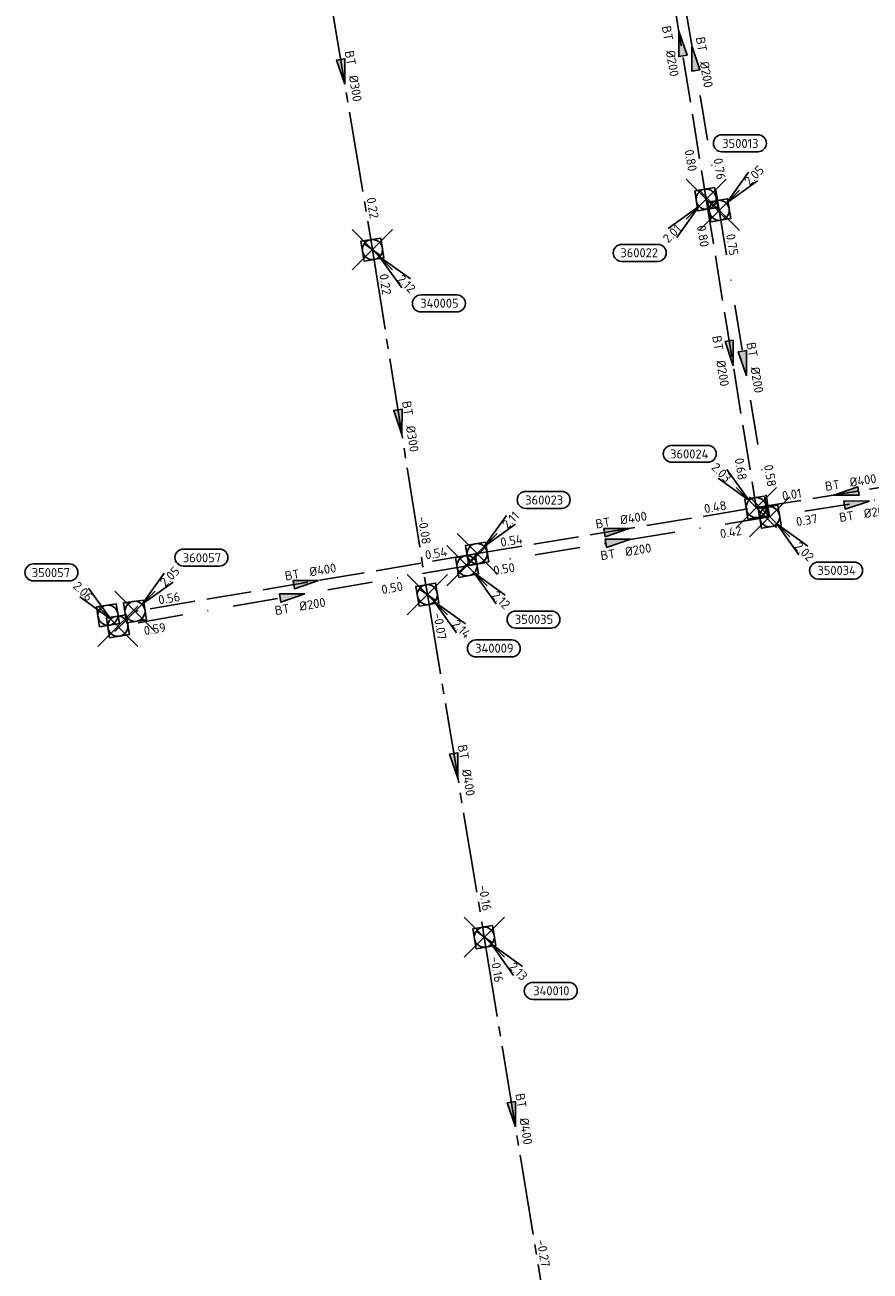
# Model space of a CAD drawing. Header units: metres. Extents: x 153343 to 157271, y 461673 to 467005.
# Tile 20 of 191: x 156137 to 156263, y 462848 to 463034. Entities that reach past the tile are written whole.
import ezdxf
from ezdxf.enums import TextEntityAlignment as Align

# ---------------------------------------------------------------- set-up
doc = ezdxf.new("R2010")
doc.units = ezdxf.units.M
doc.header["$LTSCALE"] = 0.75
doc.header["$PDMODE"] = 3
doc.header["$PDSIZE"] = 3
for name, pattern in [('RI-GWA_BETON', [22, 16, -2, 2, -2]), ('RI-HWA_BETON', [11.4, 9, -2.4]), ('RI-VWA_BETON', [19, 9, -5, 0, -5])]:
    doc.linetypes.add(name, pattern=pattern)
doc.layers.get('0').update_dxf_attribs({"lineweight": 25})
doc.layers.get('defpoints').update_dxf_attribs({"lineweight": 25})
for name, color, linetype, lineweight in [('B-OI-RI-GWA_PUTNUMMER-S @ 0.75', 11, 'Continuous', 25), ('B-OI-RI-GWA_STROOMRICHTING-S @ 0.75', 11, 'Continuous', 25), ('B-OI-RI-HWA_RIOOLPUT_INSPECTIEPUT-S', 151, 'Continuous', 25), ('B-OI-RI-HWA_STROOMRICHTING-S @ 0.75', 151, 'Continuous', 25), ('B-OI-RI-VWA_RIOOLPUT_INSPECTIEPUT-S', 33, 'Continuous', 25), ('B-OI-RI-VWA_STROOMRICHTING-S @ 0.75', 33, 'Continuous', 25)]:
    doc.layers.add(name, color=color, linetype=linetype, lineweight=lineweight)
for name, color, linetype in [('B-OI-RI-GWA_RIOOLPUT_INSPECTIEPUT-S @ 0.75', 11, 'Continuous'), ('B-OI-RI-GWA_TRANSPORTLEIDING_BETON_300-G', 11, 'RI-GWA_BETON'), ('B-OI-RI-GWA_TRANSPORTLEIDING_BETON_400-G', 11, 'RI-GWA_BETON'), ('B-OI-RI-HWA_PUTNUMMER-S @ 0.75', 151, 'Continuous'), ('B-OI-RI-HWA_TRANSPORTLEIDING_BETON_200-G', 151, 'RI-HWA_BETON'), ('B-OI-RI-HWA_TRANSPORTLEIDING_BETON_400-G', 151, 'RI-HWA_BETON'), ('B-OI-RI-VWA_PUTNUMMER-S @ 0.75', 33, 'Continuous'), ('B-OI-RI-VWA_TRANSPORTLEIDING_BETON_200-G', 33, 'RI-VWA_BETON')]:
    doc.layers.add(name, color=color, linetype=linetype)
doc.layers.add('inspectieput', color=7, linetype='Continuous', plot=False)
doc.styles.add('NLCS-ISO', font='isocpeur.ttf')

# ---------------------------------------------------------------- blocks, each defined once
blk = doc.blocks.new('*U566')
at = {"ltscale": 0.1}
blk.add_hatch(color=256, dxfattribs=at).paths.add_polyline_path([(-2.5, 0), (2.5, -0.83), (2.5, 0.83)])
at = {"ltscale": 0.1, "flags": 128}
blk.add_lwpolyline([(-2.5, 0), (2.5, -0.83), (2.5, 0.83)], close=True, dxfattribs=at)
at = {"ltscale": 0.1, "style": 'NLCS-ISO'}
for tag, p in [('MAT', (-1, 0.5)), ('BOBL', (-8.8, 0))]:
    blk.add_attdef(tag, text='', height=1.8, dxfattribs=at).set_placement(p, align=Align.BOTTOM_RIGHT)
for tag, p in [('DIA', (1, 0.5)), ('BOBR', (7.86, 0))]:
    blk.add_attdef(tag, text='', height=1.8, dxfattribs=at).set_placement(p, align=Align.BOTTOM_LEFT)
at = {"layer": 'defpoints', "ltscale": 0.1, "style": 'NLCS-ISO', "flags": 1}
blk.add_attdef('JVA', text='', height=1.8, dxfattribs=at).set_placement((0, -1), align=Align.TOP_CENTER)
blk = doc.blocks.new('*U567')
at = {"ltscale": 0.1}
blk.add_hatch(color=256, dxfattribs=at).paths.add_polyline_path([(2.5, 0), (-2.5, -0.83), (-2.5, 0.83)])
at = {"ltscale": 0.1, "flags": 128}
blk.add_lwpolyline([(2.5, 0), (-2.5, -0.83), (-2.5, 0.83)], close=True, dxfattribs=at)
at = {"ltscale": 0.1, "style": 'NLCS-ISO'}
for tag, p in [('MAT', (-1, 0.5)), ('BOBL', (-25.2, 0))]:
    blk.add_attdef(tag, text='', height=1.8, dxfattribs=at).set_placement(p, align=Align.BOTTOM_RIGHT)
for tag, p in [('DIA', (1, 0.5)), ('BOBR', (24.25, -0.01))]:
    blk.add_attdef(tag, text='', height=1.8, dxfattribs=at).set_placement(p, align=Align.BOTTOM_LEFT)
at = {"layer": 'defpoints', "ltscale": 0.1, "style": 'NLCS-ISO', "flags": 1}
blk.add_attdef('JVA', text='', height=1.8, dxfattribs=at).set_placement((0, -1), align=Align.TOP_CENTER)
blk = doc.blocks.new('*U581')
at = {"ltscale": 0.1}
blk.add_hatch(color=256, dxfattribs=at).paths.add_polyline_path([(2.5, 0), (-2.5, -0.83), (-2.5, 0.83)])
at = {"ltscale": 0.1, "flags": 128}
blk.add_lwpolyline([(2.5, 0), (-2.5, -0.83), (-2.5, 0.83)], close=True, dxfattribs=at)
at = {"ltscale": 0.1, "style": 'NLCS-ISO'}
for tag, p in [('MAT', (-1, 0.5)), ('BOBL', (-18.8, 0))]:
    blk.add_attdef(tag, text='', height=1.8, dxfattribs=at).set_placement(p, align=Align.BOTTOM_RIGHT)
for tag, p in [('DIA', (1, 0.5)), ('BOBR', (17.86, 0))]:
    blk.add_attdef(tag, text='', height=1.8, dxfattribs=at).set_placement(p, align=Align.BOTTOM_LEFT)
at = {"layer": 'defpoints', "ltscale": 0.1, "style": 'NLCS-ISO', "flags": 1}
blk.add_attdef('JVA', text='', height=1.8, dxfattribs=at).set_placement((0, -1), align=Align.TOP_CENTER)
blk = doc.blocks.new('*U582')
at = {"ltscale": 0.1}
blk.add_hatch(color=256, dxfattribs=at).paths.add_polyline_path([(2.5, 0), (-2.5, -0.83), (-2.5, 0.83)])
at = {"ltscale": 0.1, "flags": 128}
blk.add_lwpolyline([(2.5, 0), (-2.5, -0.83), (-2.5, 0.83)], close=True, dxfattribs=at)
at = {"ltscale": 0.1, "style": 'NLCS-ISO'}
for tag, p in [('BOBL', (-21.76, -3.24)), ('MAT', (-1, -3.74))]:
    blk.add_attdef(tag, text='', height=1.8, dxfattribs=at).set_placement(p, align=Align.BOTTOM_RIGHT)
for tag, p in [('DIA', (1, -3.74)), ('BOBR', (20.81, -3.23))]:
    blk.add_attdef(tag, text='', height=1.8, dxfattribs=at).set_placement(p, align=Align.BOTTOM_LEFT)
at = {"layer": 'defpoints', "ltscale": 0.1, "style": 'NLCS-ISO', "flags": 1}
blk.add_attdef('JVA', text='', height=1.8, dxfattribs=at).set_placement((0, -1), align=Align.TOP_CENTER)
blk = doc.blocks.new('*U568')
at = {"ltscale": 0.1}
blk.add_hatch(color=256, dxfattribs=at).paths.add_polyline_path([(-2.5, 0), (2.5, -0.83), (2.5, 0.83)])
at = {"ltscale": 0.1, "flags": 128}
blk.add_lwpolyline([(-2.5, 0), (2.5, -0.83), (2.5, 0.83)], close=True, dxfattribs=at)
at = {"ltscale": 0.1, "style": 'NLCS-ISO'}
for tag, p in [('BOBL', (-22.04, -3.24)), ('MAT', (-1, -3.74))]:
    blk.add_attdef(tag, text='', height=1.8, dxfattribs=at).set_placement(p, align=Align.BOTTOM_RIGHT)
for tag, p in [('DIA', (1, -3.74)), ('BOBR', (21.09, -3.23))]:
    blk.add_attdef(tag, text='', height=1.8, dxfattribs=at).set_placement(p, align=Align.BOTTOM_LEFT)
at = {"layer": 'defpoints', "ltscale": 0.1, "style": 'NLCS-ISO', "flags": 1}
blk.add_attdef('JVA', text='', height=1.8, dxfattribs=at).set_placement((0, -1), align=Align.TOP_CENTER)
blk = doc.blocks.new('*U604')
at = {"ltscale": 0.1}
blk.add_hatch(color=256, dxfattribs=at).paths.add_polyline_path([(2.5, 0), (-2.5, -0.83), (-2.5, 0.83)])
at = {"ltscale": 0.1, "flags": 128}
blk.add_lwpolyline([(2.5, 0), (-2.5, -0.83), (-2.5, 0.83)], close=True, dxfattribs=at)
at = {"ltscale": 0.1, "style": 'NLCS-ISO'}
for tag, p in [('BOBL', (-25.92, -3.24)), ('MAT', (-1, -3.74))]:
    blk.add_attdef(tag, text='', height=1.8, dxfattribs=at).set_placement(p, align=Align.BOTTOM_RIGHT)
for tag, p in [('DIA', (1, -3.74)), ('BOBR', (17.65, -3.24))]:
    blk.add_attdef(tag, text='', height=1.8, dxfattribs=at).set_placement(p, align=Align.BOTTOM_LEFT)
at = {"layer": 'defpoints', "ltscale": 0.1, "style": 'NLCS-ISO', "flags": 1}
blk.add_attdef('JVA', text='', height=1.8, dxfattribs=at).set_placement((0, -1), align=Align.TOP_CENTER)
blk = doc.blocks.new('*U605')
at = {"ltscale": 0.1}
blk.add_hatch(color=256, dxfattribs=at).paths.add_polyline_path([(2.5, 0), (-2.5, -0.83), (-2.5, 0.83)])
at = {"ltscale": 0.1, "flags": 128}
blk.add_lwpolyline([(2.5, 0), (-2.5, -0.83), (-2.5, 0.83)], close=True, dxfattribs=at)
at = {"ltscale": 0.1, "style": 'NLCS-ISO'}
for tag, p in [('BOBL', (-21.17, -3.24)), ('MAT', (-1, -3.74))]:
    blk.add_attdef(tag, text='', height=1.8, dxfattribs=at).set_placement(p, align=Align.BOTTOM_RIGHT)
for tag, p in [('DIA', (1, -3.74)), ('BOBR', (20.22, -3.23))]:
    blk.add_attdef(tag, text='', height=1.8, dxfattribs=at).set_placement(p, align=Align.BOTTOM_LEFT)
at = {"layer": 'defpoints', "ltscale": 0.1, "style": 'NLCS-ISO', "flags": 1}
blk.add_attdef('JVA', text='', height=1.8, dxfattribs=at).set_placement((0, -1), align=Align.TOP_CENTER)
blk = doc.blocks.new('*U607')
at = {"ltscale": 0.1}
blk.add_hatch(color=256, dxfattribs=at).paths.add_polyline_path([(2.5, 0), (-2.5, -0.83), (-2.5, 0.83)])
at = {"ltscale": 0.1, "flags": 128}
blk.add_lwpolyline([(2.5, 0), (-2.5, -0.83), (-2.5, 0.83)], close=True, dxfattribs=at)
at = {"ltscale": 0.1, "style": 'NLCS-ISO'}
for tag, p in [('BOBL', (-8.26, -3.24)), ('MAT', (-1, -3.74))]:
    blk.add_attdef(tag, text='', height=1.8, dxfattribs=at).set_placement(p, align=Align.BOTTOM_RIGHT)
for tag, p in [('DIA', (1, -3.74)), ('BOBR', (7.31, -3.24))]:
    blk.add_attdef(tag, text='', height=1.8, dxfattribs=at).set_placement(p, align=Align.BOTTOM_LEFT)
at = {"layer": 'defpoints', "ltscale": 0.1, "style": 'NLCS-ISO', "flags": 1}
blk.add_attdef('JVA', text='', height=1.8, dxfattribs=at).set_placement((0, -1), align=Align.TOP_CENTER)
blk = doc.blocks.new('*U618')
at = {"ltscale": 0.1}
blk.add_hatch(color=256, dxfattribs=at).paths.add_polyline_path([(2.5, 0), (-2.5, -0.83), (-2.5, 0.83)])
at = {"ltscale": 0.1, "flags": 128}
blk.add_lwpolyline([(2.5, 0), (-2.5, -0.83), (-2.5, 0.83)], close=True, dxfattribs=at)
at = {"ltscale": 0.1, "style": 'NLCS-ISO'}
for tag, p in [('MAT', (-1, 0.5)), ('BOBL', (-21.57, 0))]:
    blk.add_attdef(tag, text='', height=1.8, dxfattribs=at).set_placement(p, align=Align.BOTTOM_RIGHT)
for tag, p in [('DIA', (1, 0.5)), ('BOBR', (20.63, -0.01))]:
    blk.add_attdef(tag, text='', height=1.8, dxfattribs=at).set_placement(p, align=Align.BOTTOM_LEFT)
at = {"layer": 'defpoints', "ltscale": 0.1, "style": 'NLCS-ISO', "flags": 1}
blk.add_attdef('JVA', text='', height=1.8, dxfattribs=at).set_placement((0, -1), align=Align.TOP_CENTER)
blk = doc.blocks.new('*U626')
at = {"ltscale": 0.1}
blk.add_hatch(color=256, dxfattribs=at).paths.add_polyline_path([(-2.5, 0), (2.5, -0.83), (2.5, 0.83)])
at = {"ltscale": 0.1, "flags": 128}
blk.add_lwpolyline([(-2.5, 0), (2.5, -0.83), (2.5, 0.83)], close=True, dxfattribs=at)
at = {"ltscale": 0.1, "style": 'NLCS-ISO'}
for tag, p in [('MAT', (-1, 0.5)), ('BOBL', (-21.38, 0))]:
    blk.add_attdef(tag, text='', height=1.8, dxfattribs=at).set_placement(p, align=Align.BOTTOM_RIGHT)
for tag, p in [('DIA', (1, 0.5)), ('BOBR', (20.43, -0.01))]:
    blk.add_attdef(tag, text='', height=1.8, dxfattribs=at).set_placement(p, align=Align.BOTTOM_LEFT)
at = {"layer": 'defpoints', "ltscale": 0.1, "style": 'NLCS-ISO', "flags": 1}
blk.add_attdef('JVA', text='', height=1.8, dxfattribs=at).set_placement((0, -1), align=Align.TOP_CENTER)
blk = doc.blocks.new('*U633')
at = {"ltscale": 0.1}
blk.add_hatch(color=256, dxfattribs=at).paths.add_polyline_path([(2.5, 0), (-2.5, -0.83), (-2.5, 0.83)])
at = {"ltscale": 0.1, "flags": 128}
blk.add_lwpolyline([(2.5, 0), (-2.5, -0.83), (-2.5, 0.83)], close=True, dxfattribs=at)
at = {"ltscale": 0.1, "style": 'NLCS-ISO'}
for tag, p in [('MAT', (-1, 0.5)), ('BOBL', (-26.43, 0))]:
    blk.add_attdef(tag, text='', height=1.8, dxfattribs=at).set_placement(p, align=Align.BOTTOM_RIGHT)
for tag, p in [('DIA', (1, 0.5)), ('BOBR', (25.48, -0.01))]:
    blk.add_attdef(tag, text='', height=1.8, dxfattribs=at).set_placement(p, align=Align.BOTTOM_LEFT)
at = {"layer": 'defpoints', "ltscale": 0.1, "style": 'NLCS-ISO', "flags": 1}
blk.add_attdef('JVA', text='', height=1.8, dxfattribs=at).set_placement((0, -1), align=Align.TOP_CENTER)
blk = doc.blocks.new('*U634')
at = {"ltscale": 0.1}
blk.add_hatch(color=256, dxfattribs=at).paths.add_polyline_path([(2.5, 0), (-2.5, -0.83), (-2.5, 0.83)])
at = {"ltscale": 0.1, "flags": 128}
blk.add_lwpolyline([(2.5, 0), (-2.5, -0.83), (-2.5, 0.83)], close=True, dxfattribs=at)
at = {"ltscale": 0.1, "style": 'NLCS-ISO'}
for tag, p in [('MAT', (-1, 0.5)), ('BOBL', (-25.22, 0))]:
    blk.add_attdef(tag, text='', height=1.8, dxfattribs=at).set_placement(p, align=Align.BOTTOM_RIGHT)
for tag, p in [('DIA', (1, 0.5)), ('BOBR', (24.27, -0.01))]:
    blk.add_attdef(tag, text='', height=1.8, dxfattribs=at).set_placement(p, align=Align.BOTTOM_LEFT)
at = {"layer": 'defpoints', "ltscale": 0.1, "style": 'NLCS-ISO', "flags": 1}
blk.add_attdef('JVA', text='', height=1.8, dxfattribs=at).set_placement((0, -1), align=Align.TOP_CENTER)
blk = doc.blocks.new('*U621')
at = {"ltscale": 0.1}
blk.add_hatch(color=256, dxfattribs=at).paths.add_polyline_path([(2.5, 0), (-2.5, -0.83), (-2.5, 0.83)])
at = {"ltscale": 0.1, "flags": 128}
blk.add_lwpolyline([(2.5, 0), (-2.5, -0.83), (-2.5, 0.83)], close=True, dxfattribs=at)
at = {"ltscale": 0.1, "style": 'NLCS-ISO'}
for tag, p in [('MAT', (-1, 0.5)), ('BOBL', (-25.43, 0))]:
    blk.add_attdef(tag, text='', height=1.8, dxfattribs=at).set_placement(p, align=Align.BOTTOM_RIGHT)
for tag, p in [('DIA', (1, 0.5)), ('BOBR', (19.23, -0.01))]:
    blk.add_attdef(tag, text='', height=1.8, dxfattribs=at).set_placement(p, align=Align.BOTTOM_LEFT)
at = {"layer": 'defpoints', "ltscale": 0.1, "style": 'NLCS-ISO', "flags": 1}
blk.add_attdef('JVA', text='', height=1.8, dxfattribs=at).set_placement((0, -1), align=Align.TOP_CENTER)
blk = doc.blocks.new('*U622')
at = {"ltscale": 0.1}
blk.add_hatch(color=256, dxfattribs=at).paths.add_polyline_path([(2.5, 0), (-2.5, -0.83), (-2.5, 0.83)])
at = {"ltscale": 0.1, "flags": 128}
blk.add_lwpolyline([(2.5, 0), (-2.5, -0.83), (-2.5, 0.83)], close=True, dxfattribs=at)
at = {"ltscale": 0.1, "style": 'NLCS-ISO'}
for tag, p in [('MAT', (-1, 0.5)), ('BOBL', (-26.52, 0))]:
    blk.add_attdef(tag, text='', height=1.8, dxfattribs=at).set_placement(p, align=Align.BOTTOM_RIGHT)
for tag, p in [('DIA', (1, 0.5)), ('BOBR', (25.58, -0.01))]:
    blk.add_attdef(tag, text='', height=1.8, dxfattribs=at).set_placement(p, align=Align.BOTTOM_LEFT)
at = {"layer": 'defpoints', "ltscale": 0.1, "style": 'NLCS-ISO', "flags": 1}
blk.add_attdef('JVA', text='', height=1.8, dxfattribs=at).set_placement((0, -1), align=Align.TOP_CENTER)
blk = doc.blocks.new('*U246')
for q in [(5.83, 7.6), (7.6, 5.83)]:
    blk.add_line((1.41, 1.41), q)
blk.add_lwpolyline([(16.81, 12.39), (9.65, 12.39, 1), (9.65, 9.01), (16.81, 9.01, 1)], format="xyb", close=True)
at = {"ltscale": 0.1, "style": 'NLCS-ISO'}
blk.add_attdef('PUTHGT', text='', height=1.8, rotation=45, dxfattribs=at).set_placement((5.39, 5.43), align=Align.MIDDLE_LEFT)
blk.add_attdef('PUTNR', text='', height=1.8, dxfattribs=at).set_placement((13.33, 10.67), align=Align.MIDDLE_CENTER)
blk = doc.blocks.new('*U255')
for q in [(-5.83, 7.6), (-7.6, 5.83)]:
    blk.add_line((-1.41, 1.41), q)
blk.add_lwpolyline([(-16.81, 12.39), (-9.65, 12.39, -1), (-9.65, 9.01), (-16.81, 9.01, -1)], format="xyb", close=True)
at = {"ltscale": 0.1, "style": 'NLCS-ISO'}
blk.add_attdef('PUTNR', text='', height=1.8, dxfattribs=at).set_placement((-13.33, 10.67), align=Align.MIDDLE_CENTER)
blk.add_attdef('PUTHGT', text='', height=1.8, rotation=315, dxfattribs=at).set_placement((-8.44, 8.48), align=Align.MIDDLE_LEFT)
blk = doc.blocks.new('*U241')
for q in [(-7.6, -5.83), (-5.83, -7.6)]:
    blk.add_line((-1.41, -1.41), q)
blk.add_lwpolyline([(-16.81, -12.39), (-9.65, -12.39, 1), (-9.65, -9.01), (-16.81, -9.01, 1)], format="xyb", close=True)
at = {"ltscale": 0.1, "style": 'NLCS-ISO'}
blk.add_attdef('PUTHGT', text='', height=1.8, rotation=45, dxfattribs=at).set_placement((-8.44, -8.48), align=Align.MIDDLE_LEFT)
blk.add_attdef('PUTNR', text='', height=1.8, dxfattribs=at).set_placement((-13.33, -8.87), align=Align.MIDDLE_CENTER)
blk = doc.blocks.new('*U260')
for q in [(-5.83, 7.6), (-7.6, 5.83)]:
    blk.add_line((-1.41, 1.41), q)
blk.add_lwpolyline([(-16.81, 12.39), (-9.65, 12.39, -1), (-9.65, 9.01), (-16.81, 9.01, -1)], format="xyb", close=True)
at = {"ltscale": 0.1, "style": 'NLCS-ISO'}
blk.add_attdef('PUTNR', text='', height=1.8, dxfattribs=at).set_placement((-13.33, 10.67), align=Align.MIDDLE_CENTER)
blk.add_attdef('PUTHGT', text='', height=1.8, rotation=315, dxfattribs=at).set_placement((-8.44, 8.48), align=Align.MIDDLE_LEFT)
blk = doc.blocks.new('*U321')
for q in [(5.83, -7.6), (7.6, -5.83)]:
    blk.add_line((1.41, -1.41), q)
blk.add_lwpolyline([(16.81, -12.39), (9.65, -12.39, -1), (9.65, -9.01), (16.81, -9.01, -1)], format="xyb", close=True)
at = {"ltscale": 0.1, "style": 'NLCS-ISO'}
blk.add_attdef('PUTHGT', text='', height=1.8, rotation=315, dxfattribs=at).set_placement((5.39, -5.43), align=Align.MIDDLE_LEFT)
blk.add_attdef('PUTNR', text='', height=1.8, dxfattribs=at).set_placement((13.33, -8.87), align=Align.MIDDLE_CENTER)
blk = doc.blocks.new('*U652')
for q in [(5.83, 7.6), (7.6, 5.83)]:
    blk.add_line((1.41, 1.41), q)
blk.add_lwpolyline([(7.68, 15.03), (0.52, 15.03, 1), (0.52, 11.64), (7.68, 11.64, 1)], format="xyb", close=True)
at = {"ltscale": 0.1, "style": 'NLCS-ISO'}
blk.add_attdef('PUTNR', text='', height=1.8, dxfattribs=at).set_placement((4.2, 13.3), align=Align.MIDDLE_CENTER)
blk.add_attdef('PUTHGT', text='', height=1.8, rotation=45, dxfattribs=at).set_placement((5.39, 5.43), align=Align.MIDDLE_LEFT)
blk = doc.blocks.new('B-SRI-PUT_GWA-SO')
blk.add_line((-1.41, -1.41), (1.41, 1.41))
at = {"lineweight": -3, "flags": 128}
blk.add_lwpolyline([(2, -2), (2, 2), (-2, 2), (-2, -2)], close=True, dxfattribs=at)
at = {"lineweight": -3}
blk.add_circle((0, 0), 2, dxfattribs=at)
blk = doc.blocks.new('*U273')
for q in [(5.83, -7.6), (7.6, -5.83)]:
    blk.add_line((1.41, -1.41), q)
blk.add_lwpolyline([(16.81, -12.39), (9.65, -12.39, -1), (9.65, -9.01), (16.81, -9.01, -1)], format="xyb", close=True)
at = {"ltscale": 0.1, "style": 'NLCS-ISO'}
blk.add_attdef('PUTHGT', text='', height=1.8, rotation=315, dxfattribs=at).set_placement((5.39, -5.43), align=Align.MIDDLE_LEFT)
blk.add_attdef('PUTNR', text='', height=1.8, dxfattribs=at).set_placement((13.33, -8.87), align=Align.MIDDLE_CENTER)
blk = doc.blocks.new('B-SRI-PUT_HWA-SO')
at = {"lineweight": -3, "flags": 128}
blk.add_lwpolyline([(-2, -2), (2, -2), (2, 2), (-2, 2)], close=True, dxfattribs=at)
at = {"lineweight": -3}
blk.add_circle((0, 0), 2, dxfattribs=at)
blk = doc.blocks.new('B-SRI-PUT_VWA-SO')
at = {"flags": 128}
blk.add_lwpolyline([(-2, 2), (2, 2), (2, -2), (-2, -2)], close=True, dxfattribs=at)
at = {"lineweight": -3, "flags": 128}
blk.add_lwpolyline([(2, -2), (2, 2), (-2, 2), (-2, -2)], close=True, dxfattribs=at)
at = {"lineweight": -3}
blk.add_circle((0, 0), 2, dxfattribs=at)

msp = doc.modelspace()

# ---------------------------------------------------------------- linework, layer by layer
at = {"layer": 'B-OI-RI-GWA_TRANSPORTLEIDING_BETON_300-G', "transparency": 33554610}
for p, q in [((156180.06, 463053.78), (156188.91, 463000.72)), ((156188.91, 463000.72), (156197.11, 462949.22))]:
    msp.add_line(p, q, dxfattribs=at)
at = {"layer": 'B-OI-RI-GWA_TRANSPORTLEIDING_BETON_400-G', "transparency": 33554610}
for p, q in [((156197.11, 462949.22), (156205.61, 462898.09)), ((156205.61, 462898.09), (156214.3, 462845.15))]:
    msp.add_line(p, q, dxfattribs=at)
at = {"layer": 'B-OI-RI-HWA_TRANSPORTLEIDING_BETON_200-G', "transparency": 33554610}
for p, q in [((156231.16, 463054.7), (156238.73, 463008.25)), ((156238.73, 463008.25), (156246.2, 462962.21))]:
    msp.add_line(p, q, dxfattribs=at)
at = {"layer": 'B-OI-RI-HWA_TRANSPORTLEIDING_BETON_400-G', "transparency": 33554610}
for p, q in [((156246.2, 462962.21), (156273.06, 462966.56)), ((156204.55, 462955.34), (156246.2, 462962.21)), ((156204.55, 462955.34), (156153.47, 462946.72))]:
    msp.add_line(p, q, dxfattribs=at)
at = {"layer": 'B-OI-RI-VWA_TRANSPORTLEIDING_BETON_200-G', "transparency": 33554610}
for p, q in [((156233.08, 463052.03), (156240.68, 463006.59)), ((156240.68, 463006.59), (156248.2, 462960.84)), ((156274.28, 462964.92), (156248.2, 462960.84)), ((156248.2, 462960.84), (156203.03, 462953.53)), ((156203.03, 462953.53), (156150.92, 462944.5))]:
    msp.add_line(p, q, dxfattribs=at)
at = {"layer": 'inspectieput', "transparency": 33554610}
for p in [(156238.73, 463008.25), (156240.68, 463006.59), (156188.91, 463000.72), (156246.2, 462962.21), (156248.2, 462960.84), (156204.55, 462955.34), (156203.03, 462953.53), (156197.11, 462949.22), (156153.47, 462946.72), (156150.92, 462944.5), (156205.61, 462898.09)]:
    msp.add_point(p, dxfattribs=at)

# ---------------------------------------------------------------- block references
at = {"layer": 'B-OI-RI-GWA_PUTNUMMER-S @ 0.75', "transparency": 33554610}
ref = msp.add_blockref('*U273', (156188.91, 463000.72), dxfattribs=dict(at, xscale=0.75, yscale=0.75, zscale=0.75))
ref.add_attrib('PUTNR', '340005', dxfattribs={"layer": '0', "ltscale": 0.1, "height": 1.35, "style": 'NLCS-ISO'}).set_placement((156198.91, 462992.72), align=Align.MIDDLE_CENTER)
ref.add_attrib('PUTHGT', '2.12', dxfattribs={"layer": '0', "ltscale": 0.1, "height": 1.35, "rotation": 315, "style": 'NLCS-ISO'}).set_placement((156192.95, 462996.65), align=Align.MIDDLE_LEFT)
ref = msp.add_blockref('*U273', (156197.11, 462949.22), dxfattribs=dict(at, xscale=0.75, yscale=0.75, zscale=0.75))
ref.add_attrib('PUTNR', '340009', dxfattribs={"layer": '0', "ltscale": 0.1, "height": 1.35, "style": 'NLCS-ISO'}).set_placement((156207.11, 462941.22), align=Align.MIDDLE_CENTER)
ref.add_attrib('PUTHGT', '2.14', dxfattribs={"layer": '0', "ltscale": 0.1, "height": 1.35, "rotation": 315, "style": 'NLCS-ISO'}).set_placement((156201.15, 462945.15), align=Align.MIDDLE_LEFT)
ref = msp.add_blockref('*U273', (156205.61, 462898.09), dxfattribs=dict(at, xscale=0.75, yscale=0.75, zscale=0.75))
ref.add_attrib('PUTNR', '340010', dxfattribs={"layer": '0', "ltscale": 0.1, "height": 1.35, "style": 'NLCS-ISO'}).set_placement((156215.61, 462890.09), align=Align.MIDDLE_CENTER)
ref.add_attrib('PUTHGT', '2.13', dxfattribs={"layer": '0', "ltscale": 0.1, "height": 1.35, "rotation": 315, "style": 'NLCS-ISO'}).set_placement((156209.65, 462894.02), align=Align.MIDDLE_LEFT)
at = {"layer": 'B-OI-RI-GWA_RIOOLPUT_INSPECTIEPUT-S @ 0.75', "transparency": 33554610, "xscale": 0.75, "yscale": 0.75, "zscale": 0.75}
for p, rotation in [((156188.91, 463000.72), 279.0468808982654), ((156197.11, 462949.22), 279.4386973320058), ((156205.61, 462898.09), 279.3218615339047)]:
    msp.add_blockref('B-SRI-PUT_GWA-SO', p, dxfattribs=dict(at, rotation=rotation))
at = {"layer": 'B-OI-RI-GWA_STROOMRICHTING-S @ 0.75', "transparency": 33554610, "xscale": 0.75, "yscale": 0.75, "zscale": 0.75}
for name, p, rotation, values in [('*U622', (156184.48, 463027.25), 279.4693263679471, {'MAT': 'BT', 'DIA': '%%c300', 'BOBL': '0.49', 'BOBR': '0.22'}), ('*U621', (156193.01, 462974.97), 279.0468808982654, {'MAT': 'BT', 'DIA': '%%c300', 'BOBL': '0.22', 'BOBR': '-0.08'}), ('*U634', (156201.36, 462923.66), 279.4386973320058, {'MAT': 'BT', 'DIA': '%%c400', 'BOBL': '-0.07', 'BOBR': '-0.16'}), ('*U633', (156209.95, 462871.62), 279.3218615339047, {'MAT': 'BT', 'DIA': '%%c400', 'BOBL': '-0.16', 'BOBR': '-0.27'})]:
    msp.add_blockref(name, p, dxfattribs=dict(at, rotation=rotation)).add_auto_attribs(values)
at = {"layer": 'B-OI-RI-HWA_PUTNUMMER-S @ 0.75', "transparency": 33554610}
ref = msp.add_blockref('*U241', (156238.73, 463008.25), dxfattribs=dict(at, xscale=0.75, yscale=0.75, zscale=0.75))
ref.add_attrib('PUTNR', '360022', dxfattribs={"layer": '0', "ltscale": 0.1, "height": 1.35, "style": 'NLCS-ISO'}).set_placement((156228.73, 463000.25), align=Align.MIDDLE_CENTER)
ref.add_attrib('PUTHGT', '2.01', dxfattribs={"layer": '0', "ltscale": 0.1, "height": 1.35, "rotation": 45, "style": 'NLCS-ISO'}).set_placement((156232.59, 463002.08), align=Align.MIDDLE_LEFT)
at = {"layer": 'B-OI-RI-HWA_PUTNUMMER-S @ 0.75', "transparency": 33554610, "xscale": 0.75, "yscale": 0.75, "zscale": 0.75}
for name, p, values in [('*U255', (156246.2, 462962.21), {'PUTNR': '360024', 'PUTHGT': '2.03'}), ('*U246', (156204.55, 462955.34), {'PUTNR': '360023', 'PUTHGT': '2.11'}), ('*U246', (156153.47, 462946.72), {'PUTNR': '360057', 'PUTHGT': '2.05'})]:
    msp.add_blockref(name, p, dxfattribs=at).add_auto_attribs(values)
at = {"layer": 'B-OI-RI-HWA_RIOOLPUT_INSPECTIEPUT-S'}
for p, xscale, yscale, zscale, rotation in [((156238.73, 463008.25), 0.7499999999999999, 0.7499999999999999, 0.7499999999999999, 279.2159423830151), ((156246.2, 462962.21), 0.75, 0.75, 0.75, 9.199229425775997), ((156204.55, 462955.34), 0.7499999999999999, 0.7499999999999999, 0.7499999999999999, 189.5786955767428), ((156149.44, 462946.15), 0.75, 0.75, 0.75, 279.0265091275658), ((156153.47, 462946.72), 0.7500000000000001, 0.7500000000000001, 0.7500000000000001, 188.0504696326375)]:
    msp.add_blockref('B-SRI-PUT_HWA-SO', p, dxfattribs=dict(at, xscale=xscale, yscale=yscale, zscale=zscale, rotation=rotation))
at = {"layer": 'B-OI-RI-HWA_STROOMRICHTING-S @ 0.75', "transparency": 33554610}
for name, p, xscale, yscale, zscale, rotation, values in [('*U568', (156234.95, 463031.48), 0.7499999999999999, 0.7499999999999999, 0.7499999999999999, 279.256172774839, {'MAT': 'BT', 'DIA': '%%c200', 'BOBL': '0.67', 'BOBR': '0.80'}), ('*U582', (156242.46, 462985.23), 0.7499999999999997, 0.7499999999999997, 0.7499999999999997, 279.2159423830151, {'MAT': 'BT', 'DIA': '%%c200', 'BOBL': '0.80', 'BOBR': '0.68'}), ('*U566', (156259.63, 462964.39), 0.75, 0.75, 0.75, 9.199229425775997, {'MAT': 'BT', 'DIA': '%%c400', 'BOBL': '0.01', 'BOBR': '0.07'}), ('*U581', (156225.38, 462958.78), 0.7499999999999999, 0.7499999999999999, 0.7499999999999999, 9.366371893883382, {'MAT': 'BT', 'DIA': '%%c400', 'BOBL': '0.54', 'BOBR': '0.48'}), ('*U567', (156179.01, 462951.03), 0.7499999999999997, 0.7499999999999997, 0.7499999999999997, 9.578695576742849, {'MAT': 'BT', 'DIA': '%%c400', 'BOBL': '0.56', 'BOBR': '0.54'})]:
    msp.add_blockref(name, p, dxfattribs=dict(at, xscale=xscale, yscale=yscale, zscale=zscale, rotation=rotation)).add_auto_attribs(values)
at = {"layer": 'B-OI-RI-VWA_PUTNUMMER-S @ 0.75', "transparency": 33554610, "xscale": 0.75, "yscale": 0.75, "zscale": 0.75}
for name, p, values in [('*U652', (156240.68, 463006.59), {'PUTNR': '350013', 'PUTHGT': '2.05'}), ('*U260', (156150.92, 462944.5), {'PUTNR': '350057', 'PUTHGT': '2.06'})]:
    msp.add_blockref(name, p, dxfattribs=at).add_auto_attribs(values)
at = {"layer": 'B-OI-RI-VWA_PUTNUMMER-S @ 0.75', "transparency": 33554610}
ref = msp.add_blockref('*U321', (156248.2, 462960.84), dxfattribs=dict(at, xscale=0.75, yscale=0.75, zscale=0.75))
ref.add_attrib('PUTNR', '350034', dxfattribs={"layer": '0', "ltscale": 0.1, "height": 1.35, "style": 'NLCS-ISO'}).set_placement((156258.2, 462952.84), align=Align.MIDDLE_CENTER)
ref.add_attrib('PUTHGT', '2.02', dxfattribs={"layer": '0', "ltscale": 0.1, "height": 1.35, "rotation": 315, "style": 'NLCS-ISO'}).set_placement((156252.24, 462956.77), align=Align.MIDDLE_LEFT)
ref = msp.add_blockref('*U321', (156203.03, 462953.53), dxfattribs=dict(at, xscale=0.75, yscale=0.75, zscale=0.75))
ref.add_attrib('PUTNR', '350035', dxfattribs={"layer": '0', "ltscale": 0.1, "height": 1.35, "style": 'NLCS-ISO'}).set_placement((156213.03, 462945.53), align=Align.MIDDLE_CENTER)
ref.add_attrib('PUTHGT', '2.12', dxfattribs={"layer": '0', "ltscale": 0.1, "height": 1.35, "rotation": 315, "style": 'NLCS-ISO'}).set_placement((156207.07, 462949.46), align=Align.MIDDLE_LEFT)
at = {"layer": 'B-OI-RI-VWA_RIOOLPUT_INSPECTIEPUT-S'}
for p, xscale, yscale, zscale, rotation in [((156240.68, 463006.59), 0.75, 0.75, 0.75, 279.3343302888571), ((156248.2, 462960.84), 0.7499999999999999, 0.7499999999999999, 0.7499999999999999, 189.1926534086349), ((156203.03, 462953.53), 0.7500000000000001, 0.7500000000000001, 0.7500000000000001, 189.8310020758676), ((156150.92, 462944.5), 0.75, 0.75, 0.75, 279.2171257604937)]:
    msp.add_blockref('B-SRI-PUT_VWA-SO', p, dxfattribs=dict(at, xscale=xscale, yscale=yscale, zscale=zscale, rotation=rotation))
at = {"layer": 'B-OI-RI-VWA_STROOMRICHTING-S @ 0.75', "transparency": 33554610, "xscale": 0.75, "yscale": 0.75, "zscale": 0.75}
for name, p, rotation, values in [('*U626', (156236.88, 463029.31), 279.4950346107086, {'MAT': 'BT', 'DIA': '%%c200', 'BOBL': '0.46', 'BOBR': '0.76'}), ('*U618', (156244.44, 462983.72), 279.3343302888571, {'MAT': 'BT', 'DIA': '%%c200', 'BOBL': '0.75', 'BOBR': '0.58'}), ('*U607', (156261.24, 462962.88), 8.891381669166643, {'MAT': 'BT', 'DIA': '%%c200', 'BOBL': '0.37', 'BOBR': '0.34'}), ('*U605', (156225.61, 462957.19), 9.192653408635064, {'MAT': 'BT', 'DIA': '%%c200', 'BOBL': '0.50', 'BOBR': '0.42'}), ('*U604', (156176.98, 462949.02), 9.831002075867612, {'MAT': 'BT', 'DIA': '%%c200', 'BOBL': '0.59', 'BOBR': '0.50'})]:
    msp.add_blockref(name, p, dxfattribs=dict(at, rotation=rotation)).add_auto_attribs(values)

doc.saveas('drawing.dxf')
